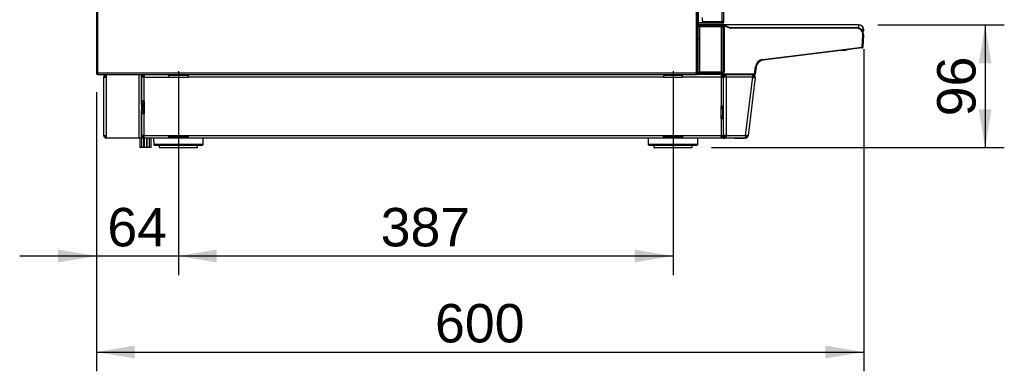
# Model space of a CAD drawing. Header units: millimetres. Extents: x 10 to 281, y 0 to 180.
# Tile 35 of 67: x 110 to 187, y 98 to 126. Entities that reach past the tile are written whole.
import ezdxf
from ezdxf.enums import TextEntityAlignment as Align
from ezdxf.lldxf.tags import DXFTag

# ---------------------------------------------------------------- set-up
doc = ezdxf.new("R2010")
doc.units = ezdxf.units.MM
doc.layers.add('134.134_BW4_CTM-', color=7, linetype='Continuous')
doc.layers.add('Standard', color=7, linetype='Continuous')
doc.styles.add('SEACAD_Arial', font='arial.ttf')
tags = doc.linetypes.add('CENTER2', pattern=[28.575, 19.05, -3.175, 3.175, -3.175]).pattern_tags.tags
tags[10:11] = [DXFTag(74, 4), DXFTag(75, 0), DXFTag(340, '0'), DXFTag(46, 0.0), DXFTag(50, 0.0), DXFTag(44, 0.0), DXFTag(45, 0.0)]
tags[8:9] = [DXFTag(74, 4), DXFTag(75, 0), DXFTag(340, '0'), DXFTag(46, 0.0), DXFTag(50, 0.0), DXFTag(44, 0.0), DXFTag(45, 0.0)]
tags[6:7] = [DXFTag(74, 4), DXFTag(75, 0), DXFTag(340, '0'), DXFTag(46, 0.0), DXFTag(50, 0.0), DXFTag(44, 0.0), DXFTag(45, 0.0)]
tags[4:5] = [DXFTag(74, 4), DXFTag(75, 0), DXFTag(340, '0'), DXFTag(46, 0.0), DXFTag(50, 0.0), DXFTag(44, 0.0), DXFTag(45, 0.0)]
doc.dimstyles.new('ISO', dxfattribs={"dimtxt": 3, "dimasz": 3, "dimexe": 1.5, "dimexo": 1.5, "dimgap": 0.75, "dimtad": 1, "dimlfac": 10, "dimtxsty": 'SEACAD_Arial', "dimblk1": '_SE_FILLED', "dimblk2": '_SE_FILLED', "dimsah": 1, "dimcen": 1.5, "dimazin": 0, "dimtfac": 0.7, "dimtdec": 3, "dimtmove": 0, "dimatfit": 3, "dimfxl": 1, "dimarcsym": 0})

# ---------------------------------------------------------------- blocks, each defined once
blk = doc.blocks.new('SEANNOT_GROUP4')
at = {"layer": 'Standard', "color": 7, "linetype": 'CENTER2'}
blk.add_line((0, 7.718), (0, 0), dxfattribs=at)
blk = doc.blocks.new('SEANNOT_GROUP5')
at = {"layer": 'Standard', "color": 7, "linetype": 'CENTER2'}
blk.add_line((0, 7.718), (0, 0), dxfattribs=at)
blk = doc.blocks.new('SE2')
at = {"layer": '134.134_BW4_CTM-', "color": 7, "linetype": 'Continuous'}
for p, q in [((46.88, 48.18), (46.88, 5.82)), ((47, 5.82), (47, 48.18)), ((48.92, 9.85), (48.92, 48.2)), ((49.02, 48.2), (49.02, 9.85)), ((47.035, 47.66), (47.035, 9.568)), ((0, 31.58), (0, 5.82)), ((0.12, 5.82), (0.12, 31.58)), ((49.062, 12.58), (49.028, 9.919)), ((47.37, 9.9), (47.37, 10.15)), ((47, 9.49), (47.024, 9.49)), ((47.04, 9.288), (47, 9.288)), ((47.006, 9.391), (47.013, 9.448)), ((47.007, 9.445), (47.006, 9.433)), ((47.032, 9.556), (47.017, 9.437)), ((47.017, 9.437), (47.019, 9.439)), ((47.019, 9.439), (47.025, 9.465)), ((47.025, 9.465), (47.036, 9.556)), ((47.025, 9.398), (47.04, 9.398)), ((47.036, 9.556), (47.032, 9.556)), ((47.094, 9.72), (47.035, 9.72)), ((47.035, 9.6), (47.07, 9.6)), ((47.156, 9.55), (47.036, 9.556)), ((47.04, 5.886), (47.04, 9.424)), ((47.054, 9.431), (47.053, 9.426)), ((48.052, 9.75), (47.057, 9.75)), ((47.07, 9.6), (47.076, 9.6)), ((47.079, 9.6), (47.078, 9.6)), ((47.078, 9.6), (47.082, 9.6)), ((47.079, 9.6), (47.078, 9.6)), ((47.078, 9.6), (47.078, 9.6)), ((47.082, 9.6), (47.085, 9.6)), ((47.085, 9.6), (47.156, 9.6)), ((47.164, 9.72), (47.094, 9.72)), ((47.156, 9.55), (47.147, 9.475)), ((47.147, 9.475), (49.009, 9.475)), ((47.147, 9.445), (47.147, 9.475)), ((49.009, 9.445), (47.147, 9.445)), ((47.156, 9.55), (47.156, 9.6)), ((47.156, 9.6), (48.97, 9.6)), ((48.97, 9.55), (47.156, 9.55)), ((48.87, 9.428), (47.16, 9.428)), ((47.16, 5.882), (47.16, 9.428)), ((47.164, 9.72), (47.164, 9.75)), ((48.906, 9.72), (47.164, 9.72)), ((48.762, 9.434), (47.267, 9.434)), ((47.267, 9.434), (47.267, 9.428)), ((47.42, 9.85), (48.92, 9.85)), ((48.052, 9.75), (48.052, 9.85)), ((48.852, 9.75), (48.052, 9.75)), ((48.762, 9.428), (48.762, 9.434)), ((48.852, 9.85), (48.852, 9.75)), ((48.852, 9.769), (48.906, 9.769)), ((48.87, 5.882), (48.87, 9.428)), ((48.906, 9.769), (48.907, 9.85)), ((48.906, 9.72), (48.906, 9.769)), ((48.976, 9.72), (48.906, 9.72)), ((49.02, 9.85), (48.92, 9.85)), ((48.97, 9.6), (48.97, 9.55)), ((48.989, 9.546), (49.008, 9.593)), ((49.51, 9.336), (48.989, 9.546)), ((48.99, 5.886), (48.99, 9.424)), ((48.99, 9.406), (49.005, 9.406)), ((49.005, 9.405), (48.99, 9.405)), ((48.99, 9.39), (48.998, 9.398)), ((49.003, 9.403), (49.005, 9.405)), ((49.005, 9.406), (49.009, 9.445)), ((49.005, 9.405), (49.005, 9.406)), ((49.008, 9.593), (49.529, 9.382)), ((49.009, 9.445), (49.009, 9.475)), ((49.035, 9.375), (49.019, 9.359)), ((49.019, 9.359), (49.019, 9.334)), ((49.019, 9.264), (49.025, 9.251)), ((49.02, 9.919), (49.028, 9.919)), ((49.02, 9.87), (49.027, 9.87)), ((49.027, 9.87), (49.026, 9.769)), ((49.028, 9.919), (49.027, 9.87)), ((49.24, 9.582), (49.035, 9.582)), ((49.039, 9.414), (49.035, 9.377)), ((49.039, 5.896), (49.039, 9.414)), ((49.039, 9.414), (49.069, 9.414)), ((49.069, 9.414), (49.069, 5.896)), ((49.24, 9.499), (49.24, 9.582)), ((59.59, 9.582), (49.24, 9.582)), ((49.529, 9.382), (49.51, 9.336)), ((49.566, 9.375), (59.421, 9.375)), ((49.566, 9.375), (49.566, 9.325)), ((59.421, 9.325), (49.566, 9.325)), ((59.421, 9.375), (59.421, 9.325)), ((59.59, 9.582), (59.59, 9.348)), ((47, 8.414), (47.04, 8.733)), ((47.04, 8.49), (47.024, 8.367)), ((48.995, 9.221), (48.99, 9.232)), ((48.99, 9.221), (48.995, 9.221)), ((48.996, 9.191), (48.99, 9.191)), ((48.99, 9.149), (48.996, 9.149)), ((48.995, 9.119), (48.99, 9.119)), ((48.99, 9.108), (48.995, 9.119)), ((48.996, 9.149), (48.996, 9.191)), ((48.996, 9.191), (49.026, 9.191)), ((48.996, 9.149), (49.026, 9.149)), ((49.007, 9.053), (49.006, 7.853)), ((49.025, 9.089), (49.007, 9.053)), ((49.026, 9.191), (49.026, 9.149)), ((59.965, 9.207), (59.817, 9.207)), ((59.965, 9.187), (59.835, 9.187)), ((59.87, 7.836), (59.92, 8.799)), ((59.97, 8.796), (59.92, 8.799)), ((59.97, 8.796), (59.92, 7.842)), ((59.965, 9.187), (59.965, 9.207)), ((59.99, 9.199), (59.965, 9.199)), ((59.965, 9.179), (59.99, 9.179)), ((59.99, 9.179), (59.99, 9.199)), ((47, 8.37), (47.024, 8.367)), ((47.006, 8.16), (47.003, 8.16)), ((47.006, 8.16), (47.006, 6.022)), ((47.024, 8.367), (47.027, 8.366)), ((47.027, 8.366), (47.04, 8.467)), ((47.036, 8.306), (47.04, 8.317)), ((48.995, 7.786), (48.99, 7.797)), ((48.99, 7.786), (48.995, 7.786)), ((48.996, 7.756), (48.99, 7.756)), ((48.99, 7.714), (48.996, 7.714)), ((48.996, 7.714), (48.996, 7.756)), ((48.996, 7.756), (49.026, 7.756)), ((48.996, 7.714), (49.026, 7.714)), ((49.006, 7.853), (49.025, 7.816)), ((49.026, 7.756), (49.026, 7.714)), ((52.106, 6.882), (59.869, 7.836)), ((59.875, 7.786), (52.112, 6.833)), ((59.817, 7.779), (58.687, 7.64)), ((59.875, 7.786), (59.828, 7.78)), ((59.869, 7.836), (59.919, 7.829)), ((59.875, 7.786), (59.869, 7.836)), ((59.869, 7.836), (59.87, 7.836)), ((59.92, 7.842), (59.87, 7.836)), ((59.875, 7.786), (59.875, 7.786)), ((59.92, 7.842), (59.919, 7.829)), ((59.92, 7.842), (59.919, 7.829)), ((59.919, 7.829), (59.919, 7.829)), ((48.99, 7.673), (48.995, 7.684)), ((48.995, 7.684), (48.99, 7.684)), ((49.025, 7.654), (49.006, 7.616)), ((49.006, 7.616), (49.006, 7.333)), ((49.006, 7.333), (49.012, 7.327)), ((49.016, 7.176), (49.021, 6.39)), ((58.171, 7.577), (52.112, 6.833)), ((58.17, 7.577), (58.549, 7.61)), ((47, 6.403), (47.004, 5.75)), ((48.991, 6.38), (48.99, 6.517)), ((48.99, 6.38), (48.991, 6.38)), ((48.991, 6.36), (48.99, 6.36)), ((48.99, 6.351), (48.995, 6.351)), ((48.996, 6.321), (48.99, 6.321)), ((48.99, 6.279), (48.996, 6.279)), ((48.995, 6.249), (48.99, 6.249)), ((48.99, 6.242), (48.992, 6.242)), ((48.992, 6.202), (48.99, 6.202)), ((48.991, 6.36), (48.991, 6.38)), ((48.995, 6.351), (48.991, 6.36)), ((48.992, 6.242), (48.995, 6.249)), ((48.992, 6.202), (48.992, 6.242)), ((48.993, 5.936), (48.992, 6.202)), ((48.996, 6.279), (48.996, 6.321)), ((48.996, 6.321), (49.026, 6.321)), ((48.996, 6.279), (49.026, 6.279)), ((49.021, 6.39), (49.025, 6.381)), ((49.025, 6.219), (49.022, 6.212)), ((49.022, 6.212), (49.023, 5.946)), ((49.026, 6.321), (49.026, 6.279)), ((51.455, 5.75), (51.523, 6.299)), ((51.573, 6.293), (51.505, 5.745)), ((51.572, 6.293), (51.505, 5.745)), ((51.572, 6.293), (51.523, 6.299)), ((51.591, 6.377), (51.572, 6.293)), ((52.112, 6.833), (52.106, 6.882)), ((0, 5.82), (0.12, 5.82)), ((0.11, 5.7), (0.11, 5.803)), ((46.88, 5.82), (0.12, 5.82)), ((0.12, 5.82), (0.12, 5.7)), ((0.13, 5.7), (0.12, 5.7)), ((0.13, 5.7), (46.88, 5.7)), ((0.573, 0.95), (0.573, 5.5)), ((0.573, 5.5), (0.773, 5.5)), ((0.773, 5.65), (0.773, 5.7)), ((0.773, 5.65), (0.773, 5.5)), ((0.773, 5.5), (0.773, 0.95)), ((3.333, 0.75), (3.333, 5.7)), ((3.533, 5.7), (3.533, 3.6)), ((3.533, 5.5), (3.533, 5.65)), ((3.633, 5.65), (3.533, 5.65)), ((3.733, 5.5), (3.533, 5.5)), ((3.533, 3.65), (3.533, 5.5)), ((3.633, 5.7), (3.633, 5.65)), ((3.633, 5.5), (3.633, 5.65)), ((3.643, 5.6), (3.633, 5.6)), ((3.643, 5.6), (3.643, 5.7)), ((3.693, 5.6), (3.643, 5.6)), ((3.693, 5.7), (3.693, 5.6)), ((3.693, 5.6), (3.733, 5.6)), ((3.733, 5.7), (3.733, 5.5)), ((3.733, 5.5), (5.66, 5.5)), ((3.733, 3.65), (3.733, 5.5)), ((5.66, 5.5), (5.66, 5.699)), ((5.66, 5.649), (7.16, 5.649)), ((5.66, 5.5), (7.16, 5.5)), ((7.16, 5.699), (7.16, 5.5)), ((44.33, 5.5), (7.16, 5.5)), ((44.33, 5.699), (44.33, 5.5)), ((44.33, 5.649), (45.83, 5.649)), ((44.33, 5.5), (45.83, 5.5)), ((45.83, 5.5), (45.83, 5.699)), ((48.833, 5.5), (45.83, 5.5)), ((46.88, 5.7), (46.88, 5.82)), ((46.88, 5.82), (47, 5.82)), ((46.88, 5.802), (46.9, 5.802)), ((47, 5.8), (46.88, 5.8)), ((47, 5.7), (46.88, 5.7)), ((46.9, 5.802), (46.9, 5.82)), ((46.9, 5.802), (47, 5.802)), ((47, 5.848), (47.004, 5.848)), ((47, 5.82), (47, 5.802)), ((47, 5.8), (47.004, 5.8)), ((47, 5.8), (47, 5.7)), ((47, 5.7), (47.056, 5.7)), ((47.004, 5.75), (47.007, 5.75)), ((47.006, 6.022), (47.04, 6.022)), ((47.007, 5.75), (47.007, 5.914)), ((47.04, 5.912), (47.013, 5.912)), ((47.016, 5.875), (47.014, 5.877)), ((47.014, 5.877), (47.014, 5.763)), ((47.015, 5.762), (47.014, 5.763)), ((47.014, 5.762), (47.014, 5.75)), ((47.014, 5.762), (47.018, 5.754)), ((47.014, 5.762), (47.014, 5.75)), ((47.014, 5.75), (47.018, 5.75)), ((47.019, 5.754), (47.015, 5.762)), ((47.019, 5.849), (47.016, 5.874)), ((47.018, 5.75), (47.018, 5.754)), ((47.019, 5.754), (47.019, 5.849)), ((47.037, 5.912), (47.04, 5.912)), ((47.037, 5.912), (47.037, 5.906)), ((47.048, 5.884), (47.049, 5.879)), ((47.057, 5.7), (47.056, 5.7)), ((47.057, 5.7), (47.057, 5.7)), ((47.064, 5.7), (47.057, 5.7)), ((47.068, 5.7), (47.064, 5.7)), ((47.138, 5.7), (47.068, 5.7)), ((47.138, 5.749), (47.138, 5.7)), ((47.138, 5.748), (51.455, 5.748)), ((51.455, 5.7), (47.138, 5.7)), ((47.139, 5.865), (47.139, 5.835)), ((47.139, 5.865), (49.009, 5.865)), ((47.139, 5.835), (47.139, 5.75)), ((49.009, 5.835), (47.139, 5.835)), ((47.139, 5.75), (51.455, 5.75)), ((48.87, 5.882), (47.16, 5.882)), ((47.267, 5.882), (47.267, 5.876)), ((48.762, 5.876), (47.267, 5.876)), ((48.762, 5.876), (48.762, 5.882)), ((48.833, 5.7), (48.833, 5.5)), ((48.873, 5.6), (48.833, 5.6)), ((48.833, 5.5), (48.833, 3.25)), ((48.833, 5.5), (49.033, 5.5)), ((48.873, 5.6), (48.873, 5.7)), ((48.923, 5.6), (48.873, 5.6)), ((48.923, 5.7), (48.923, 5.6)), ((48.933, 5.65), (48.933, 5.7)), ((48.933, 5.65), (48.933, 5.5)), ((49.033, 5.65), (48.933, 5.65)), ((48.99, 5.936), (48.993, 5.936)), ((48.993, 5.916), (48.99, 5.916)), ((48.99, 5.905), (49.005, 5.905)), ((49.005, 5.904), (48.99, 5.904)), ((48.993, 5.916), (48.993, 5.936)), ((48.998, 5.912), (48.993, 5.916)), ((49.005, 5.905), (49.003, 5.907)), ((49.005, 5.904), (49.005, 5.905)), ((49.009, 5.865), (49.005, 5.904)), ((49.009, 5.865), (49.009, 5.835)), ((49.01, 5.913), (49.01, 5.908)), ((49.023, 5.946), (49.035, 5.935)), ((49.033, 5.7), (49.033, 5.7)), ((49.033, 5.7), (49.133, 5.7)), ((49.033, 5.5), (49.033, 5.7)), ((49.033, 0.95), (49.033, 5.5)), ((49.233, 5.5), (49.033, 5.5)), ((49.035, 5.933), (49.039, 5.896)), ((49.039, 5.896), (49.069, 5.896)), ((49.133, 5.5), (49.133, 5.7)), ((49.143, 5.7), (49.233, 5.7)), ((49.143, 5.6), (49.143, 5.7)), ((49.143, 5.6), (49.233, 5.6)), ((49.233, 5.7), (51.304, 5.7)), ((49.233, 5.5), (49.233, 5.7)), ((49.233, 5.5), (49.233, 0.95)), ((51.304, 5.5), (49.233, 5.5)), ((50.747, 0.95), (51.304, 5.487)), ((51.504, 5.475), (50.947, 0.938)), ((51.305, 5.7), (51.304, 5.7)), ((51.304, 5.7), (51.304, 5.5)), ((51.305, 5.6), (51.304, 5.6)), ((51.304, 5.5), (51.304, 5.487)), ((51.305, 5.6), (51.305, 5.7)), ((51.376, 5.491), (51.446, 5.482)), ((51.38, 5.566), (51.455, 5.632)), ((51.446, 5.482), (51.504, 5.475)), ((51.455, 5.748), (51.456, 5.75)), ((51.455, 5.748), (51.455, 5.7)), ((51.456, 5.7), (51.455, 5.7)), ((51.505, 5.745), (51.505, 5.744)), ((51.505, 5.745), (51.505, 5.744)), ((3.533, 3.65), (3.733, 3.65)), ((3.533, 3.6), (3.533, 3.65)), ((3.633, 3.6), (3.533, 3.6)), ((3.533, 3.4), (3.533, 3.6)), ((3.533, 3.4), (3.533, 2.9)), ((3.633, 3.4), (3.533, 3.4)), ((3.633, 3.6), (3.633, 3.65)), ((3.633, 3.6), (3.633, 3.4)), ((3.633, 3.4), (3.633, 2.9)), ((3.733, 3.65), (3.733, 2.65)), ((48.833, 3.25), (49.033, 3.25)), ((48.833, 2.25), (48.833, 3.25)), ((48.933, 3.25), (48.933, 3.2)), ((48.933, 3.2), (49.033, 3.2)), ((48.933, 3), (48.933, 3.2)), ((3.533, 2.7), (3.533, 2.9)), ((3.533, 2.9), (3.633, 2.9)), ((3.533, 2.65), (3.533, 2.7)), ((3.633, 2.7), (3.533, 2.7)), ((3.533, 2.7), (3.533, 0.75)), ((3.533, 0.95), (3.533, 2.65)), ((3.733, 2.65), (3.533, 2.65)), ((3.633, 2.9), (3.633, 2.7)), ((3.633, 2.65), (3.633, 2.7)), ((3.733, 0.95), (3.733, 2.65)), ((48.933, 3), (48.933, 2.5)), ((49.033, 3), (48.933, 3)), ((48.933, 2.5), (49.033, 2.5)), ((48.933, 2.3), (48.933, 2.5)), ((48.833, 2.25), (48.833, 0.95)), ((49.033, 2.25), (48.833, 2.25)), ((48.933, 2.3), (48.933, 2.25)), ((48.933, 2.3), (49.033, 2.3)), ((0.573, 0.95), (0.773, 0.95)), ((0.773, 0.95), (0.773, 0.8)), ((0.773, 0.75), (0.773, 0.8)), ((3.733, 0.95), (3.533, 0.95)), ((3.533, 0.8), (3.533, 0.95)), ((3.533, 0.8), (3.633, 0.8)), ((3.633, 0.8), (3.633, 0.95)), ((3.643, 0.8), (3.633, 0.8)), ((3.633, 0.8), (3.633, 0.75)), ((3.643, 0.85), (3.693, 0.85)), ((3.643, 0.75), (3.643, 0.85)), ((3.733, 0.85), (3.693, 0.85)), ((3.693, 0.85), (3.693, 0.75)), ((3.733, 0.95), (5.66, 0.95)), ((3.733, 0.75), (3.733, 0.95)), ((5.66, 0.95), (7.16, 0.95)), ((5.66, 0.75), (5.66, 0.95)), ((7.16, 0.85), (5.66, 0.85)), ((7.16, 0.95), (44.33, 0.95)), ((7.16, 0.95), (7.16, 0.75)), ((44.33, 0.95), (45.83, 0.95)), ((44.33, 0.75), (44.33, 0.95)), ((45.83, 0.85), (44.33, 0.85)), ((45.83, 0.95), (45.83, 0.75)), ((45.83, 0.95), (48.833, 0.95)), ((48.833, 0.75), (48.833, 0.95)), ((48.833, 0.95), (49.033, 0.95)), ((48.873, 0.85), (48.833, 0.85)), ((48.873, 0.85), (48.923, 0.85)), ((48.873, 0.75), (48.873, 0.85)), ((48.923, 0.85), (48.923, 0.75)), ((48.933, 0.95), (48.933, 0.8)), ((48.933, 0.75), (48.933, 0.8)), ((48.933, 0.8), (49.033, 0.8)), ((49.033, 0.75), (49.033, 0.95)), ((49.233, 0.95), (49.033, 0.95)), ((49.133, 0.75), (49.133, 0.95)), ((49.143, 0.75), (49.143, 0.85)), ((49.143, 0.85), (49.233, 0.85)), ((49.233, 0.95), (50.747, 0.95)), ((49.233, 0.95), (49.233, 0.75)), ((50.747, 0.95), (50.747, 0.75)), ((50.813, 0.875), (50.879, 0.8)), ((50.947, 0.938), (50.889, 0.945)), ((50.945, 0.925), (50.947, 0.938)), ((0.823, 0.75), (0.773, 0.75)), ((3.333, 0.75), (0.823, 0.75)), ((3.533, 0.75), (3.333, 0.75)), ((3.38, 0.75), (3.38, 0)), ((3.515, 0), (3.38, 0)), ((3.515, 0.75), (3.515, 0)), ((3.715, 0), (3.515, 0)), ((3.633, 0.75), (3.533, 0.75)), ((3.693, 0.75), (3.643, 0.75)), ((3.693, 0.75), (3.733, 0.75)), ((3.715, 0), (3.715, 0.75)), ((3.733, 0.75), (3.733, 0)), ((5.66, 0.75), (3.733, 0.75)), ((3.933, 0), (3.733, 0)), ((3.933, 0), (3.933, 0.75)), ((3.951, 0.75), (3.951, 0)), ((4.151, 0), (3.951, 0)), ((4.151, 0), (4.151, 0.75)), ((4.286, 0), (4.151, 0)), ((4.286, 0), (4.286, 0.75)), ((4.466, 0.75), (4.475, 0.249)), ((8.345, 0.249), (4.475, 0.249)), ((4.525, 0.2), (8.295, 0.2)), ((4.91, 0.2), (4.91, 0)), ((4.91, 0), (7.91, 0)), ((7.16, 0.75), (5.66, 0.75)), ((44.33, 0.75), (7.16, 0.75)), ((7.91, 0), (7.91, 0.2)), ((8.345, 0.249), (8.354, 0.75)), ((43.136, 0.75), (43.145, 0.249)), ((47.015, 0.249), (43.145, 0.249)), ((43.195, 0.2), (46.965, 0.2)), ((43.58, 0.2), (43.58, 0)), ((43.58, 0), (46.58, 0)), ((45.83, 0.75), (44.33, 0.75)), ((48.833, 0.75), (45.83, 0.75)), ((46.58, 0), (46.58, 0.2)), ((47.015, 0.249), (47.024, 0.75)), ((48.873, 0.75), (48.833, 0.75)), ((48.923, 0.75), (48.873, 0.75)), ((49.033, 0.75), (48.933, 0.75)), ((49.033, 0.75), (49.133, 0.75)), ((49.233, 0.75), (49.143, 0.75)), ((50.747, 0.75), (49.233, 0.75)), ((49.843, 0.75), (49.843, 0.75)), ((49.914, 0.75), (49.843, 0.75)), ((49.914, 0.75), (50.747, 0.75)), ((49.914, 0.75), (49.914, 0.75)), ((50.747, 0.75), (50.747, 0.75))]:
    blk.add_line(p, q, dxfattribs=at)
for centre, radius, start, end in [((46.985, 9.49), 0.05, 287.45739, 313.16251), ((47.082, 9.55), 0.0505, 89.8089, 154.76382), ((47.092, 9.766), 0.0453, 176.06115, 249.4453), ((47.094, 9.77), 0.05, 203.55818, 211.04016), ((47.094, 9.77), 0.05, 248.20323, 270), ((47.42, 9.9), 0.05, 180, 270), ((48.962, 11.637), 1.868, 268.26422, 271.94411), ((48.97, 9.5), 0.1, 68, 90), ((48.97, 9.5), 0.05, 68, 90), ((48.976, 9.77), 0.05, 270, 291.84036), ((48.989, 9.359), 0.03, 0.01745, 89.98255), ((48.978, 9.766), 0.0453, 290.61708, 4.17488), ((49.005, 9.375), 0.03, 0.01745, 89.98255), ((48.981, 9.767), 0.0445, 325.84107, 338.77845), ((48.976, 9.77), 0.05, 329.07991, 359.25), ((36.63, 9.341), 12.389, 359.64177, 359.9688), ((48.082, 9.205), 0.945, 359.14685, 2.78455), ((49.566, 9.475), 0.15, 248, 270), ((49.566, 9.475), 0.1, 248, 270), ((59.421, 8.825), 0.55, 357, 90), ((59.421, 8.825), 0.5, 357, 90), ((59.59, 9.207), 0.375, 0, 90), ((59.615, 9.199), 0.375, 0, 74.7817), ((48.978, 8.437), 0.616, 87.25937, 91.90748), ((48.512, 9.19), 0.484, 0.15588, 3.7058), ((48.512, 9.15), 0.484, 356.2942, 359.84412), ((48.082, 9.135), 0.945, 357.21545, 0.85315), ((59.59, 9.187), 0.375, 335.53165, 0), ((59.615, 9.179), 0.375, 331.06372, 0), ((59.869, 7.836), 0.05, 277, 353), ((59.869, 7.836), 0.05, 277, 353), ((48.97, 6.919), 0.415, 84.95162, 91.85393), ((48.976, 7.333), 0.03, 296.79925, 359.98255), ((48.982, 7.327), 0.03, 285.13591, 359.98255), ((47.045, 7.204), 1.971, 359.20098, 3.60265), ((58.502, 8.158), 0.55, 275, 290.44118), ((48.512, 6.32), 0.484, 0.15588, 3.7058), ((48.512, 6.28), 0.484, 356.2942, 359.84412), ((48.082, 6.335), 0.945, 359.14685, 2.78455), ((48.082, 6.265), 0.945, 357.21545, 0.85315), ((52.188, 6.217), 0.67, 97, 173), ((52.188, 6.217), 0.62, 97, 173), ((0.12, 5.82), 0.12, 180, 265.21981), ((0.12, 5.82), 0.02, 180, 240), ((0.12, 5.82), 0.02, 240, 270), ((0.12, 5.82), 0.12, 265.21981, 270), ((0.13, 5.82), 0.12, 265.21981, 270), ((0.773, 5.5), 0.2, 90, 180), ((0.773, 5.5), 0.1, 90, 180), ((0.823, 5.65), 0.05, 90, 180), ((47.046, 5.875), 0.03, 101.52601, 179.98255), ((48.993, 5.946), 0.03, 270.01745, 359.98255), ((48.996, 5.971), 0.0598, 271.97408, 283.15238), ((49.005, 5.935), 0.03, 270.01745, 359.98255), ((49.5, 5.55), 0.15, 85.97192, 90), ((51.272, 6.669), 1.182, 271.53912, 275.02247), ((51.526, 10.24), 4.758, 267.32713, 269.03708), ((51.305, 5.5), 0.2, 41.50005, 89.99995), ((51.305, 5.5), 0.1, 41.5, 90), ((51.305, 5.5), 0.1, 353, 41.5), ((51.455, 5.75), 0.05, 270, 353), ((51.305, 5.5), 0.2, 353, 41.5), ((51.456, 5.75), 0.05, 270, 353), ((0.773, 0.95), 0.2, 180, 270), ((0.773, 0.95), 0.1, 180, 270), ((0.823, 0.8), 0.05, 180, 270), ((50.969, 5.703), 4.758, 267.32713, 269.03708), ((50.746, 0.951), 0.101, 270.18587, 311.31413), ((50.747, 0.95), 0.2, 270.00004, 311.49999), ((50.747, 0.95), 0.1, 311.5, 353), ((50.747, 0.95), 0.2, 311.5, 353), ((4.525, 0.25), 0.05, 181, 270), ((8.295, 0.25), 0.05, 270, 359), ((43.195, 0.25), 0.05, 181, 270), ((46.965, 0.25), 0.05, 270, 359)]:
    blk.add_arc(centre, radius, start, end, dxfattribs=at)
for centre, major_axis, ratio, start_param, end_param in [((46.993, 9.344), (0.0125, 0.1), 0.021654, -1.20148, -0.478768), ((46.956, 9.439), (0.0498, -0.0041), 0.934044, 5.869186, 6.240626), ((46.994, 9.288), (-0.014, -0.11), 0.015084, 3.503956, 4.14598), ((47.047, 9.433), (0.0142, 0.0265), 0.998898, 1.939682, 3.387563), ((47.049, 9.436), (0.0293, -0.0064), 0.987107, 3.236673, 4.615673), ((47.049, 9.435), (0.0212, -0.0212), 0.999695, 3.804962, 5.196582), ((47.027, 9.509), (-0.0086, -0.07), 0.015084, 0.019306, 0.158932), ((47.054, 9.461), (0.0293, -0.0064), 0.987107, 3.236673, 4.925726), ((47.145, 9.461), (-0.12, 0.003), 0.11866, 4.701304, 6.256904), ((47.057, 9.397), (-0.0504, 0), 0.017326, -1.213035, -0.863653), ((47.082, 9.55), (-0.039, -0.0314), 0.999451, 5.17059, 5.482996), ((47.076, 9.55), (-0.0373, -0.0336), 0.994107, 3.973577, 4.943716), ((47.07, 9.55), (0, 0.05), 0.999883, 0, 0.786956), ((47.085, 9.55), (0, 0.05), 0.999883, 0, 1.448633), ((47.16, 9.424), (-0.12, 0), 0.031711, 4.712389, 6.283185), ((47.145, 9.431), (0.0907, 0.0003), 0.157144, 1.551007, 3.106607), ((47.267, 9.418), (-0.1, 0), 0.158384, 4.712389, 5.58165), ((48.762, 9.418), (0.1, 0), 0.158384, 0.701535, 1.570796), ((48.87, 9.424), (-0.12, 0), 0.031711, 3.141593, 4.712389), ((48.989, 9.359), (0.03, 0), 0.035033, 0.017464, 1.570818), ((48.989, 9.334), (0.03, 0), 0.035033, 0.017464, 1.570818), ((48.979, 9.403), (0.0302, 0), 0.017346, 0.685003, 1.22568), ((48.959, 9.399), (0.0504, 0), 0.017325, -0.923561, -0.690811), ((48.989, 9.264), (-0.03, 0.0002), 0.342462, 3.160169, 4.686987), ((48.989, 9.264), (-0.0268, -0.0134), 0.999239, 1.13516, 2.677762), ((48.995, 9.251), (-0.0268, -0.0134), 0.999239, 1.107575, 2.677762), ((49.005, 9.377), (0.0298, -0.0033), 0.987542, 0.111137, 1.679204), ((49.009, 9.414), (-0.0067, -0.0604), 0.987542, 1.681934, 3.25), ((49.009, 9.414), (-0.0034, -0.0309), 0.963679, 1.681934, 3.25), ((49.006, 9.376), (0.0028, 0.0451), 0.054129, -1.090828, -0.961525), ((49.035, 9.505), (0, -0.13), 0.017455, 0.017453, 0.15708), ((48.977, 9.053), (0.0268, -0.0134), 0.999239, 0.46383, 1.605408), ((48.995, 9.089), (-0.0268, 0.0134), 0.999239, 3.605423, 5.17561), ((47.054, 8.363), (0.0598, -0.0051), 0.99939, 3.673091, 4.493126), ((46.976, 8.16), (0.03, 0), 0.999848, 0, 0.628833), ((46.973, 8.16), (0, 0.03), 0.999848, 4.712389, 5.168712), ((46.973, 8.16), (0.03, 0), 0.008378, 0.017454, 0.456635), ((46.993, 5.528), (0.005, 7.357), 0.001258, -1.348301, -1.204905), ((47.054, 8.363), (0.0299, -0.0026), 0.998171, 3.102799, 4.493126), ((47.057, 8.363), (-0.0025, -0.0299), 0.99939, 4.673024, 5.751073), ((47.057, 8.363), (-0.0298, 0.0037), 0.034637, 5.33829, 6.248258), ((48.957, 7.853), (-0.05, 0), 0.034979, 3.159048, 3.986321), ((48.977, 7.853), (-0.0268, -0.0134), 0.999239, 1.563257, 2.677762), ((48.995, 7.816), (-0.0268, -0.0134), 0.999239, 1.107575, 2.677762), ((48.995, 7.756), (0, 0.03), 0.03491, 4.712389, 6.248279), ((48.995, 7.714), (0, -0.03), 0.03491, 0.034907, 1.570796), ((49.025, 7.756), (0, 0.06), 0.017455, 4.712389, 6.248279), ((49.025, 7.714), (0, 0.06), 0.017455, 3.176499, 4.712389), ((46.973, 7.151), (0.03, 0), 0.019683, 0.017457, 0.437419), ((46.994, 7.161), (0, -0.517), 0.017452, 0.757485, 1.551109), ((48.976, 7.616), (-0.0268, 0.0134), 0.999239, 3.605423, 4.714531), ((48.956, 7.616), (0.05, 0), 0.007026, 0.017462, 0.840829), ((48.986, 7.176), (-0.03, -0.0002), 0.342014, 1.706489, 3.123019), ((48.995, 7.654), (-0.0268, 0.0134), 0.999239, 3.605423, 5.17561), ((48.991, 6.39), (-0.0268, -0.0134), 0.999239, 1.107575, 2.677762), ((48.991, 6.39), (-0.03, -0.0002), 0.342014, 1.568623, 3.123019), ((48.992, 6.212), (-0.0268, 0.0134), 0.999239, 3.605423, 5.17561), ((48.992, 6.212), (-0.03, -0.0002), 0.342014, 1.568623, 3.123019), ((48.995, 6.381), (-0.0268, -0.0134), 0.999239, 1.107575, 2.677762), ((48.995, 6.219), (-0.0268, 0.0134), 0.999239, 3.605423, 5.17561), ((47.054, 5.75), (0, -0.05), 0.999848, 4.712389, 6.283185), ((47.008, 6.022), (0, -0.11), 0.017455, 4.712389, 6.10564), ((47.037, 5.75), (0.03, 0), 0.035033, 3.159057, 3.811765), ((47.057, 5.75), (0.0331, 0.0375), 0.999753, 2.294242, 3.865038), ((47.037, 5.912), (0.03, 0), 0.017455, 3.788453, 4.7124), ((47.044, 5.877), (0.0142, -0.0265), 0.998898, 2.877917, 4.221321), ((47.044, 5.762), (0.03, 0), 0.034985, 2.900157, 3.159078), ((47.064, 5.75), (-0.0331, 0.0375), 0.999753, 0.847351, 2.418147), ((47.046, 5.874), (0.0298, 0.0033), 0.987542, 1.669086, 3.030455), ((47.016, 5.805), (0, 0.07), 0.017455, -0.15708, -0.017453), ((47.138, 5.754), (-0.12, 0), 0.034899, 0.017443, 1.570792), ((47.138, 5.75), (-0.12, 0), 0.014597, 0.017459, 1.570815), ((47.068, 5.75), (0, -0.05), 0.999848, 4.712389, 6.283185), ((47.049, 5.849), (0.0298, 0.0033), 0.987542, 1.462389, 3.030455), ((47.139, 5.849), (-0.12, 0), 0.118788, 0.017453, 1.570796), ((47.139, 5.754), (-0.12, 0), 0.034921, 0.017453, 1.562468), ((47.16, 5.886), (0.12, 0), 0.031711, 3.141593, 4.712389), ((47.139, 5.879), (-0.09, 0), 0.158384, 0.017453, 1.570796), ((47.267, 5.892), (0.1, 0), 0.158384, 3.843128, 4.712389), ((48.762, 5.892), (0.1, 0), 0.158384, 4.712389, 5.58165), ((48.87, 5.886), (0.12, 0), 0.031711, 4.712389, 6.283185), ((48.96, 5.911), (0.05, 0), 0.017455, 0.693522, 0.927295), ((48.96, 5.908), (0.05, 0), 0.017476, -0.927295, -0.537665), ((48.993, 5.946), (-0.03, -0.0002), 0.342014, 1.568623, 3.123019), ((49.005, 5.933), (-0.0298, -0.0033), 0.987542, 1.462389, 3.030455), ((49.009, 5.896), (-0.0034, 0.0309), 0.963679, 3.033185, 4.601252), ((49.009, 5.896), (-0.0067, 0.0604), 0.987542, 3.033185, 4.601252), ((49.035, 5.805), (0, 0.13), 0.017455, -0.15708, -0.017453), ((51.455, 5.751), (0.0496, -0.0061), 0.017391, 4.714508, 6.283185), ((51.455, 5.75), (0.0496, -0.0061), 0.034772, 4.716658, 6.283185), ((51.456, 5.75), (-0.0496, 0.0061), 0.034772, 3.032998, 3.141593)]:
    blk.add_ellipse(centre, major_axis=major_axis, ratio=ratio, start_param=start_param, end_param=end_param, dxfattribs=at)
for points, knots in [([(47.005, 9.433), (47.005, 9.431), (47.005, 9.427), (47.003, 9.422), (47.001, 9.419)], [0, 0, 0, 0, 0.322083, 1, 1, 1, 1]), ([(49.009, 9.397), (49.009, 9.397), (49.008, 9.397), (49.005, 9.398), (49.002, 9.399), (48.998, 9.398)], [0, 0, 0, 0, 0.5, 0.5, 1, 1, 1, 1])]:
    blk.add_open_spline(points, degree=3, knots=knots, dxfattribs=at)
for points in [[(47.025, 9.398), (47.014, 9.398), (47.007, 9.396), (47.006, 9.391)], [(58.549, 7.61), (58.547, 7.61), (58.545, 7.613), (58.544, 7.619)]]:
    blk.add_open_spline(points, degree=3, dxfattribs=at)
blk = doc.blocks.new('DMBLK31')
at = {"layer": 'Standard', "linetype": 'Continuous'}
for points in [[(112.715, 106.899), (115.715, 107.399), (112.715, 107.899)], [(125.125, 106.899), (125.125, 107.899), (122.125, 107.399)]]:
    blk.add_hatch(color=7, dxfattribs=at).paths.add_polyline_path(points)
at = {"layer": 'Standard', "color": 7, "linetype": 'Continuous'}
for p, q in [((115.715, 120.18), (115.715, 105.899)), ((122.125, 112.609), (122.125, 105.899)), ((109.715, 107.399), (128.125, 107.399))]:
    blk.add_line(p, q, dxfattribs=at)
at = {"layer": 'Standard', "color": 7, "linetype": 'Continuous', "style": 'SEACAD_Arial'}
blk.add_text('64', height=3, dxfattribs=at).set_placement((116.572, 111.149), align=Align.TOP_LEFT)
blk = doc.blocks.new('_SE_FILLED')
at = {"color": 0}
blk.add_line((0, 0), (-1, 0), dxfattribs=at)
blk.add_solid([(0, 0), (-1, -0.1665), (-1, 0.1665), (0, 0)], dxfattribs=at)
blk = doc.blocks.new('DMBLK32')
at = {"layer": 'Standard', "linetype": 'Continuous'}
for points in [[(125.125, 106.899), (125.125, 107.899), (122.125, 107.399)], [(157.795, 106.899), (160.795, 107.399), (157.795, 107.899)]]:
    blk.add_hatch(color=7, dxfattribs=at).paths.add_polyline_path(points)
at = {"layer": 'Standard', "color": 7, "linetype": 'Continuous'}
for p, q in [((122.125, 120.327), (122.125, 105.899)), ((160.795, 120.327), (160.795, 105.899)), ((122.125, 107.399), (160.795, 107.399))]:
    blk.add_line(p, q, dxfattribs=at)
at = {"layer": 'Standard', "color": 7, "linetype": 'Continuous', "style": 'SEACAD_Arial'}
blk.add_text('387', height=3, dxfattribs=at).set_placement((137.938, 111.149), align=Align.TOP_LEFT)
blk = doc.blocks.new('DMBLK33')
at = {"layer": 'Standard', "linetype": 'Continuous'}
for points in [[(118.715, 99.399), (118.715, 100.399), (115.715, 99.899)], [(172.705, 99.399), (175.705, 99.899), (172.705, 100.399)]]:
    blk.add_hatch(color=7, dxfattribs=at).paths.add_polyline_path(points)
at = {"layer": 'Standard', "color": 7, "linetype": 'Continuous'}
for p, q in [((175.705, 123.538), (175.705, 98.399)), ((115.715, 120.18), (115.715, 98.399)), ((115.715, 99.899), (175.705, 99.899))]:
    blk.add_line(p, q, dxfattribs=at)
at = {"layer": 'Standard', "color": 7, "linetype": 'Continuous', "style": 'SEACAD_Arial'}
blk.add_text('600', height=3, dxfattribs=at).set_placement((142.188, 103.649), align=Align.TOP_LEFT)
blk = doc.blocks.new('DMBLK34')
at = {"layer": 'Standard', "linetype": 'Continuous'}
for points in [[(185.692, 122.441), (185.192, 125.441), (184.692, 122.441)], [(185.692, 118.86), (184.692, 118.86), (185.192, 115.86)]]:
    blk.add_hatch(color=7, dxfattribs=at).paths.add_polyline_path(points)
at = {"layer": 'Standard', "color": 7, "linetype": 'Continuous'}
for p, q in [((176.805, 125.441), (186.692, 125.441)), ((185.192, 125.441), (185.192, 115.86)), ((163.795, 115.86), (186.692, 115.86))]:
    blk.add_line(p, q, dxfattribs=at)
at = {"layer": 'Standard', "color": 7, "linetype": 'Continuous', "style": 'SEACAD_Arial'}
blk.add_text('96', height=3, rotation=90, dxfattribs=at).set_placement((181.442, 118.303), align=Align.TOP_LEFT)

msp = doc.modelspace()

# ---------------------------------------------------------------- block references
at = {"layer": 'Standard', "color": 7}
for name, p in [('SE2', (115.7151, 115.8597)), ('SEANNOT_GROUP4', (122.1251, 114.1088)), ('SEANNOT_GROUP5', (160.7951, 114.1088))]:
    msp.add_blockref(name, p, dxfattribs=at)

# ---------------------------------------------------------------- dimensions: what is measured, and where the dimension line sits
at = {"layer": 'Standard', "color": 7, "linetype": 'Continuous'}
for base, p2, picture, middle in [((175.7051, 99.8991), (175.7051, 125.0384), 'DMBLK33', (145.7101, 99.8991)), ((122.1251, 107.3991), (122.1251, 114.1088), 'DMBLK31', (118.9201, 107.3991))]:
    dim = msp.add_linear_dim(base=base, p1=(115.7151, 121.6797), p2=p2, text='\\A1;<>', dimstyle='ISO', override={"dimdec": 0}, dxfattribs=at)
    dim.commit()
    dim.dimension.update_dxf_attribs({"geometry": picture, "text_midpoint": middle, "dimtype": 160})
for base, p1, p2, angle, picture, middle, dimtype in [((185.1916, 115.8597), (175.3048, 125.4413), (162.2951, 115.8597), 90, 'DMBLK34', (185.1916, 120.6505), 160), ((122.1251, 107.3991), (122.1251, 121.8267), (160.7951, 121.8267), 0, 'DMBLK32', (141.4601, 107.3991), 161)]:
    dim = msp.add_linear_dim(base=base, p1=p1, p2=p2, angle=angle, text='\\A1;<>', dimstyle='ISO', override={"dimdec": 0}, dxfattribs=at)
    dim.commit()
    dim.dimension.update_dxf_attribs({"geometry": picture, "text_midpoint": middle, "dimtype": dimtype})

doc.saveas('drawing.dxf')
